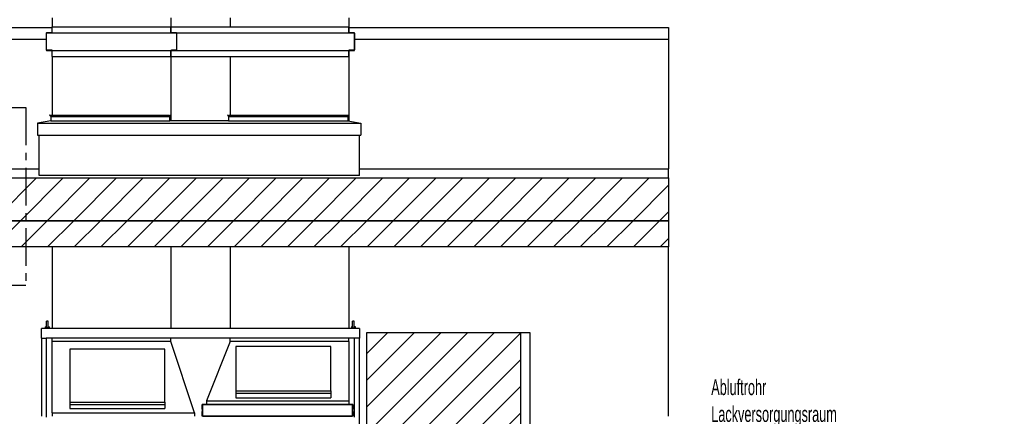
# Model space of a CAD drawing. Header units: millimetres. Extents: x 250 to 59450, y 0 to 41800.
# Tile 43 of 148: x 4866 to 13166, y 32633 to 35978. Entities that reach past the tile are written whole.
import ezdxf

# ---------------------------------------------------------------- set-up
doc = ezdxf.new("R2010")
doc.units = ezdxf.units.MM
doc.header["$LTSCALE"] = 50
doc.linetypes.add('CENTER', pattern=[10.16, 6.35, -1.27, 1.27, -1.27])
doc.linetypes.add('HIDDEN', pattern=[1.905, 1.27, -0.635])
for name, color, linetype in [('KONTUR', 7, 'Continuous'), ('MASS', 29, 'Continuous'), ('MITTE', 216, 'CENTER'), ('SCHNITT', 5, 'CENTER'), ('SLD-0', 7, 'Continuous'), ('STAHLBAU', 3, 'Continuous'), ('TEXT_1', 176, 'Continuous')]:
    doc.layers.add(name, color=color, linetype=linetype)
doc.styles.add('SLDTEXTSTYLE0', font='TXT', dxfattribs={"width": 0.605})
doc.styles.add('SLDTEXTSTYLE1', font='TXT', dxfattribs={"width": 0.638186})
doc.dimstyles.new('SLDDIMSTYLE0', dxfattribs={"dimtxt": 0.18, "dimasz": 100, "dimexe": 0, "dimexo": 0.0625, "dimgap": 0, "dimtad": 0, "dimtih": 1, "dimtoh": 1, "dimdec": 0, "dimrnd": 1e-09, "dimzin": 0, "dimdsep": 46, "dimtxsty": 'Standard', "dimsah": 1, "dimcen": 0.09, "dimadec": 0, "dimazin": 0, "dimtfac": 100, "dimtdec": 0, "dimtofl": 0, "dimtmove": 0, "dimatfit": 3, "dimfxl": 1, "dimfrac": 2, "dimtolj": 1, "dimtzin": 0, "dimarcsym": 0})
doc.dimstyles.new('SLDDIMSTYLE1', dxfattribs={"dimtxt": 0.18, "dimasz": 50, "dimexe": 0, "dimexo": 0.0625, "dimgap": 0, "dimtad": 0, "dimtih": 1, "dimtoh": 1, "dimdec": 0, "dimrnd": 1e-09, "dimzin": 0, "dimdsep": 46, "dimtxsty": 'Standard', "dimblk1": 'DOT', "dimblk2": 'DOT', "dimsah": 1, "dimcen": 0.09, "dimadec": 0, "dimazin": 0, "dimtfac": 50, "dimtdec": 0, "dimtofl": 0, "dimtmove": 0, "dimatfit": 3, "dimldrblk": 'DOT', "dimfxl": 1, "dimfrac": 2, "dimtolj": 1, "dimtzin": 0, "dimarcsym": 0})

# ---------------------------------------------------------------- blocks, each defined once
blk = doc.blocks.new('SW_BLOCK_DIMENSION_6')
at = {"layer": 'KONTUR', "color": 0}
for p, q in [((30383, 915), (-500, 915)), ((0, 915), (0, -19085)), ((11571, -19085), (-500, -19085))]:
    blk.add_line(p, q, dxfattribs=at)
for points in [[(0, 915), (-500, -1085), (500, -1085)], [(0, -19085), (500, -17085), (-500, -17085)]]:
    blk.add_solid(points, dxfattribs=at)
at = {"layer": 'KONTUR', "color": 0, "insert": (-171, 0), "char_height": 132.3, "attachment_point": 1, "rotation": 90, "style": 'SLDTEXTSTYLE0'}
blk.add_mtext('ca.200', dxfattribs=at)
blk = doc.blocks.new('SW_BLOCK_DIMENSION_7')
at = {"layer": 'MASS', "color": 0}
for p, q in [((0, -263), (0, 196)), ((31326, -263), (-500, -263)), ((0, -263), (0, -2763)), ((30383, -2763), (-500, -2763)), ((0, -2763), (0, -5263))]:
    blk.add_line(p, q, dxfattribs=at)
for points in [[(0, -263), (500, 1737), (-500, 1737)], [(0, -2763), (-500, -4763), (500, -4763)]]:
    blk.add_solid(points, dxfattribs=at)
at = {"layer": 'MASS', "color": 0, "insert": (-171, 0), "char_height": 132.3, "attachment_point": 1, "rotation": 90, "style": 'SLDTEXTSTYLE0'}
blk.add_mtext('25', dxfattribs=at)
blk = doc.blocks.new('SW_BLOCK_DIMENSION_8')
at = {"layer": 'MASS', "color": 0}
for p, q in [((689, -13448), (689, 500)), ((2289, -13448), (2289, 500)), ((689, 0), (0, 0)), ((689, 0), (2289, 0)), ((2289, 0), (4789, 0))]:
    blk.add_line(p, q, dxfattribs=at)
for points in [[(689, 0), (-1311, 500), (-1311, -500)], [(2289, 0), (4289, -500), (4289, 500)]]:
    blk.add_solid(points, dxfattribs=at)
at = {"layer": 'MASS', "color": 0, "insert": (0, 171), "char_height": 132.3, "attachment_point": 1, "style": 'SLDTEXTSTYLE0'}
blk.add_mtext('M16', dxfattribs=at)
blk = doc.blocks.new('SW_BLOCK_DIMENSION_9')
at = {"layer": 'MASS', "color": 0}
for p, q in [((-7752, 1216), (500, 1216)), ((0, -284), (0, 1216)), ((0, 1216), (0, 0)), ((-7752, -284), (500, -284)), ((0, -284), (0, -2784))]:
    blk.add_line(p, q, dxfattribs=at)
for points in [[(0, 1216), (500, 3216), (-500, 3216)], [(0, -284), (-500, -2284), (500, -2284)]]:
    blk.add_solid(points, dxfattribs=at)
at = {"layer": 'MASS', "color": 0, "insert": (-171, 0), "char_height": 132.3, "attachment_point": 1, "rotation": 90, "style": 'SLDTEXTSTYLE0'}
blk.add_mtext('15', dxfattribs=at)
blk = doc.blocks.new('SW_NOTE_0_23')
at = {"color": 0, "linetype": 'Continuous', "lineweight": 0}
blk.add_line((-74280, 0), (0, 0), dxfattribs=at)
at = {"color": 0, "linetype": 'Continuous', "lineweight": 0, "char_height": 2645.83, "attachment_point": 1, "style": 'SLDTEXTSTYLE0'}
for s, insert in [('Anbindung QR an Hallenträger bzw. Betondach', (-74304, 6939)), ('(bauseits) laut Statikberechnung (bauseits)', (-74304, 3411))]:
    blk.add_mtext(s, dxfattribs=dict(at, insert=insert))
blk = doc.blocks.new('SW_NOTE_0_24')
at = {"color": 0, "linetype": 'Continuous', "lineweight": 0}
blk.add_line((-17835, 0), (0, 0), dxfattribs=at)
at = {"color": 0, "linetype": 'Continuous', "lineweight": 0, "insert": (-17860, 3411), "char_height": 2645.8, "attachment_point": 1, "style": 'SLDTEXTSTYLE0'}
blk.add_mtext('QR120x5,6', dxfattribs=at)
blk = doc.blocks.new('_Dot')
at = {"color": 0, "linetype": 'ByBlock', "lineweight": -2}
blk.add_line((-0.5, 0), (-1, 0), dxfattribs=at)
at = {"color": 0, "linetype": 'ByBlock', "const_width": 0.5}
blk.add_lwpolyline([(-0.25, 0, 1), (0.25, 0, 1)], format="xyb", close=True, dxfattribs=at)
blk = doc.blocks.new('SW_NOTE_0_25')
at = {"color": 0, "linetype": 'Continuous', "lineweight": 0}
blk.add_line((-19207, 0), (0, 0), dxfattribs=at)
at = {"color": 0, "linetype": 'Continuous', "lineweight": 0, "insert": (-19232, 3411), "char_height": 2645.83, "attachment_point": 1, "style": 'SLDTEXTSTYLE0'}
blk.add_mtext('Hallenträger', dxfattribs=at)
blk = doc.blocks.new('SW_NOTE_0_26')
at = {"layer": 'SLD-0', "color": 0}
for p, q in [((-5625, -3785), (7632, -3785)), ((7632, -3785), (9840, -3785)), ((9840, -3785), (12049, -3785)), ((12049, -3785), (14257, -3785)), ((14257, -3785), (16465, -3785)), ((16465, -3785), (20684, -3785)), ((20684, -3785), (22892, -3785)), ((22892, -3785), (25101, -3785)), ((25101, -3785), (28316, -3785))]:
    blk.add_line(p, q, dxfattribs=at)
at = {"layer": 'SLD-0', "color": 0, "char_height": 2500, "attachment_point": 2, "style": 'SLDTEXTSTYLE1'}
for s, insert in [('\\LPrinzipskizze', (12774, 3223)), ('\\LAbspannungspunkt', (12464, -927))]:
    blk.add_mtext(s, dxfattribs=dict(at, insert=insert))
blk = doc.blocks.new('SW_NOTE_0_27')
at = {"color": 0, "linetype": 'Continuous', "lineweight": 0}
blk.add_line((34885, 0), (0, 0), dxfattribs=at)
at = {"color": 0, "linetype": 'Continuous', "lineweight": 0, "char_height": 2645.83, "attachment_point": 1, "style": 'SLDTEXTSTYLE0'}
for s, insert in [('Ringmutter M16', (25, 10466)), ('DIN 582 anschrauben', (25, 6939)), ('mit Gewindesicherung', (25, 3411))]:
    blk.add_mtext(s, dxfattribs=dict(at, insert=insert))
blk = doc.blocks.new('SW_NOTE_0_85')
at = {"layer": 'TEXT_1', "color": 0}
blk.add_line((1739.1, 0), (0, 0), dxfattribs=at)
at = {"layer": 'TEXT_1', "color": 0, "attachment_point": 1, "style": 'SLDTEXTSTYLE0'}
for s, insert, char_height in [('Abluftrohr', (20.9, 400.6), 132.29), ('Lackversorgungsraum', (20.9, 174.2), 132.292)]:
    blk.add_mtext(s, dxfattribs=dict(at, insert=insert, char_height=char_height))
blk = doc.blocks.new('Abspannungspunkt-Seilanbindung')
at = {"linetype": 'Continuous', "true_color": 0x494949}
h = blk.add_hatch(dxfattribs=at)
h.set_pattern_fill('AR-CONC', color=251, scale=500, style=0)
edge = h.paths.add_edge_path(flags=0)
edge.add_line((1085749, 103105), (1070354, 103105))
edge.add_spline(control_points=[(1070354, 103105), (1070837, 102401), (1071944, 100790), (1070483, 98949), (1070360, 97826), (1070354, 97688)], knot_values=[0, 0, 0, 0, 0.1881389, 0.4305946, 0.4643844, 0.4643844, 0.4643844, 0.4643844], weights=[1, 1, 1, 1, 1, 1], degree=3, periodic=0)
edge.add_line((1070354, 97688), (1085749, 97688))
edge.add_line((1085749, 97688), (1085749, 103105))
h = blk.add_hatch(dxfattribs=at)
h.set_pattern_fill('AR-CONC', color=251, scale=500, style=0)
edge = h.paths.add_edge_path(flags=0)
edge.add_spline(control_points=[(1110148, 97688), (1110294, 98770), (1111772, 100616), (1110631, 102364), (1110148, 103105)], knot_values=[0.5372073, 0.5372073, 0.5372073, 0.5372073, 0.8038109, 1, 1, 1, 1], weights=[1, 1, 1, 1, 1], degree=3, periodic=0)
edge.add_line((1110148, 103105), (1095780, 103105))
edge.add_line((1095780, 103105), (1095780, 97688))
edge.add_line((1095780, 97688), (1110148, 97688))
h = blk.add_hatch(dxfattribs=at)
h.set_pattern_fill('ANSI37', color=251, scale=500, style=0)
edge = h.paths.add_edge_path(flags=0)
edge.add_line((1085749, 97688), (1070354, 97688))
edge.add_spline(control_points=[(1070354, 97688), (1070306, 96543), (1071423, 94313), (1070699, 92139), (1070354, 91105)], knot_values=[0.4643844, 0.4643844, 0.4643844, 0.4643844, 0.7453163, 1, 1, 1, 1], weights=[1, 1, 1, 1, 1], degree=3, periodic=0)
edge.add_line((1070354, 91105), (1085749, 91105))
edge.add_line((1085749, 91105), (1085749, 97688))
h = blk.add_hatch(dxfattribs=at)
h.set_pattern_fill('ANSI37', color=251, scale=500, style=0)
edge = h.paths.add_edge_path(flags=0)
edge.add_spline(control_points=[(1110148, 91105), (1110493, 92103), (1111247, 94284), (1109988, 96506), (1110148, 97688)], knot_values=[0, 0, 0, 0, 0.245796, 0.5372073, 0.5372073, 0.5372073, 0.5372073], weights=[1, 1, 1, 1, 1], degree=3, periodic=0)
edge.add_line((1110148, 97688), (1095780, 97688))
edge.add_line((1095780, 97688), (1095780, 91105))
edge.add_line((1095780, 91105), (1110148, 91105))
at = {"linetype": 'Continuous'}
for points in [[(1084749, 86916), (1085749, 86916), (1085749, 87884)], [(1095780, 86916), (1096749, 86916), (1095780, 87916)]]:
    blk.add_hatch(color=7, dxfattribs=at).paths.add_polyline_path(points, flags=0)
at = {"color": 7, "linetype": 'Continuous', "lineweight": 18}
for p, q in [((1088999, 123105), (1088999, 124605)), ((1088999, 124605), (1092499, 124605)), ((1092499, 123105), (1092499, 124605)), ((1088999, 123105), (1085749, 123105)), ((1088999, 123105), (1092499, 123105)), ((1084749, 86916), (1085749, 87884)), ((1096749, 86916), (1095780, 87916))]:
    blk.add_line(p, q, dxfattribs=at)
for radius, start, end in [(3150, 302.88017, 235.37329), (1750, 316.70819, 223.29181)]:
    blk.add_arc((1090789, 125805), radius, start, end, dxfattribs=at)
at = {"layer": 'KONTUR', "color": 150, "true_color": 0x0080ff}
for p, q in [((1089949, 125445), (1090109, 125605)), ((1090109, 125605), (1089949, 125445)), ((1089949, 125445), (1091549, 125445)), ((1091549, 125445), (1089949, 125445)), ((1089949, 125445), (1089949, 123105)), ((1090109, 125445), (1090109, 125605)), ((1090109, 125605), (1091389, 125605)), ((1090109, 123105), (1090109, 125445)), ((1091549, 125445), (1091389, 125605)), ((1091389, 125605), (1091389, 123105)), ((1091549, 123105), (1091549, 125445)), ((1089949, 123105), (1090109, 123105)), ((1091549, 123105), (1089949, 123105)), ((1089949, 123105), (1090109, 123105)), ((1090109, 123105), (1091389, 123105)), ((1091389, 123105), (1091549, 123105)), ((1091389, 123105), (1091549, 123105))]:
    blk.add_line(p, q, dxfattribs=at)
at = {"layer": 'KONTUR', "color": 190, "true_color": 0x8000ff}
for p, q in [((1085749, 123105), (1085749, 121605)), ((1095780, 123105), (1089166, 123105)), ((1095780, 121605), (1095780, 123105)), ((1095780, 121605), (1085749, 121605)), ((1085749, 121605), (1085749, 86916)), ((1095780, 86916), (1095780, 121605))]:
    blk.add_line(p, q, dxfattribs=at)
at = {"layer": 'KONTUR', "color": 190, "linetype": 'HIDDEN', "true_color": 0x8000ff}
for p, q in [((1086349, 121916), (1086349, 86916)), ((1095149, 121916), (1095149, 86916))]:
    blk.add_line(p, q, dxfattribs=at)
at = {"layer": 'KONTUR'}
for p, q in [((1070354, 103105), (1085749, 103105)), ((1095749, 103105), (1110148, 103105)), ((1070354, 97688), (1085749, 97688)), ((1095749, 97688), (1110148, 97688)), ((1070354, 91105), (1085749, 91105)), ((1095749, 91105), (1110148, 91105))]:
    blk.add_line(p, q, dxfattribs=at)
for points, knots in [([(1070354, 103105), (1070837, 102401), (1071944, 100790), (1069599, 97836), (1071468, 94450), (1070699, 92139), (1070354, 91105)], [0, 0, 0, 0, 0.1881389, 0.4305946, 0.7453163, 1, 1, 1, 1]), ([(1110148, 103105), (1110631, 102364), (1111772, 100616), (1109363, 97608), (1111247, 94284), (1110493, 92103), (1110148, 91105)], [0, 0, 0, 0, 0.1961891, 0.4627927, 0.754204, 1, 1, 1, 1])]:
    blk.add_open_spline(points, degree=3, knots=knots, dxfattribs=at)
at = {"layer": 'MITTE'}
blk.add_line((1090802, 123424), (1090765, 130242), dxfattribs=at)
at = {"layer": 'STAHLBAU'}
for p, q in [((1096749, 86916), (1084749, 86916)), ((1084749, 86916), (1084749, 86116)), ((1096749, 86916), (1096749, 86116)), ((1084749, 86116), (1089299, 86116)), ((1096749, 86116), (1092199, 86116)), ((1090499, 84916), (1090499, 77516)), ((1090999, 84916), (1090999, 77516)), ((1084749, 76316), (1084749, 75516)), ((1084749, 76316), (1089299, 76316)), ((1096749, 75516), (1084749, 75516)), ((1096749, 76316), (1092199, 76316)), ((1096749, 76316), (1096749, 75516))]:
    blk.add_line(p, q, dxfattribs=at)
for centre, start, end in [((1089299, 84916), 0, 90), ((1092199, 84916), 90, 180), ((1089299, 77516), 270, 0), ((1092199, 77516), 180, 270)]:
    blk.add_arc(centre, 1200, start, end, dxfattribs=at)
at = {"color": 7, "linetype": 'Continuous', "lineweight": 0}
for name, p in [('SW_NOTE_0_27', (1109559, 135960)), ('SW_NOTE_0_24', (1080778, 115128)), ('SW_NOTE_0_25', (1076984, 84119)), ('SW_NOTE_0_23', (1102549, 65309))]:
    blk.add_blockref(name, p, dxfattribs=at)
at = {"layer": 'KONTUR'}
blk.add_blockref('SW_BLOCK_DIMENSION_6', (1057783, 122191), dxfattribs=at)
at = {"layer": 'MASS'}
for name, p in [('SW_BLOCK_DIMENSION_8', (1089260, 139893)), ('SW_BLOCK_DIMENSION_7', (1057783, 125868)), ('SW_BLOCK_DIMENSION_9', (1104532, 121889))]:
    blk.add_blockref(name, p, dxfattribs=at)
at = {"layer": 'SLD-0', "color": 250, "true_color": 0x0f0f0f}
blk.add_blockref('SW_NOTE_0_26', (1077965, 151807), dxfattribs=at)
at = {"color": 7, "linetype": 'Continuous', "lineweight": 0}
for points, dimstyle in [([(1093201, 128072), (1109559, 135960)], 'SLDDIMSTYLE0'), ([(1090597, 109627), (1080778, 115128)], 'SLDDIMSTYLE1'), ([(1095780, 86916), (1102549, 65309)], 'SLDDIMSTYLE0'), ([(1090499, 78680), (1076984, 84119)], 'SLDDIMSTYLE0')]:
    blk.add_leader(points, dimstyle=dimstyle, dxfattribs=at)

msp = doc.modelspace()

# ---------------------------------------------------------------- hatches: boundary and pattern name
at = {"linetype": 'Continuous', "lineweight": 18}
h = msp.add_hatch(dxfattribs=at)
h.set_pattern_fill('ANSI31', scale=50, style=0)
h.paths.add_polyline_path([(4726.67, 34283.17), (10335.69, 34283.17), (10335.69, 34643.58), (4567.17, 34643.58), (4567.17, 34285.17), (4726.67, 34285.17)], flags=0)
h = msp.add_hatch(dxfattribs=at)
h.set_pattern_fill('ANSI31', scale=50, style=0)
h.paths.add_polyline_path([(10335.69, 34283.17), (4539.67, 34283.17), (4539.67, 34063.17), (10335.69, 34063.17)], flags=0)
at = {"layer": 'SCHNITT', "linetype": 'Continuous', "lineweight": 18}
h = msp.add_hatch(dxfattribs=at)
h.set_pattern_fill('ANSI31', color=256, scale=50, angle=3e-322, style=0)
edge = h.paths.add_edge_path(flags=0)
edge.add_line((5137.67, 35715.17), (5137.67, 35668.17))
edge.add_line((5137.67, 35668.17), (5139.67, 35668.17))
edge.add_line((5139.67, 35668.17), (5139.67, 35715.17))
edge.add_arc((5134.67, 35715.17), 5, 0, 90)
edge.add_line((5134.67, 35720.17), (5094.67, 35720.17))
edge.add_arc((5094.67, 35723.17), 3, 180, 270, ccw=False)
edge.add_line((5091.67, 35723.17), (5091.67, 35863.17))
edge.add_arc((5094.67, 35863.17), 3, 90, 180, ccw=False)
edge.add_line((5094.67, 35866.17), (5134.67, 35866.17))
edge.add_arc((5134.67, 35871.17), 5, 270, 360)
edge.add_line((5139.67, 35871.17), (5139.67, 35918.17))
edge.add_line((5139.67, 35918.17), (5137.67, 35918.17))
edge.add_line((5137.67, 35918.17), (5137.67, 35871.17))
edge.add_arc((5134.67, 35871.17), 3, 270, 360, ccw=False)
edge.add_line((5134.67, 35868.17), (5094.67, 35868.17))
edge.add_arc((5094.67, 35863.17), 5, 90, 180)
edge.add_line((5089.67, 35863.17), (5089.67, 35723.17))
edge.add_arc((5094.67, 35723.17), 5, 180, 270)
edge.add_line((5094.67, 35718.17), (5134.67, 35718.17))
edge.add_arc((5134.67, 35715.17), 3, 0, 90, ccw=False)
h = msp.add_hatch(dxfattribs=at)
h.set_pattern_fill('ANSI31', color=256, scale=50, angle=3e-322, style=0)
edge = h.paths.add_edge_path(flags=0)
edge.add_line((6141.67, 35871.17), (6141.67, 35918.17))
edge.add_line((6141.67, 35918.17), (6139.67, 35918.17))
edge.add_line((6139.67, 35918.17), (6139.67, 35871.17))
edge.add_arc((6144.67, 35871.17), 5, 180, 270)
edge.add_line((6144.67, 35866.17), (6184.67, 35866.17))
edge.add_arc((6184.67, 35863.17), 3, 0, 90, ccw=False)
edge.add_line((6187.67, 35863.17), (6187.67, 35723.17))
edge.add_arc((6184.67, 35723.17), 3, 270, 360, ccw=False)
edge.add_line((6184.67, 35720.17), (6144.67, 35720.17))
edge.add_arc((6144.67, 35715.17), 5, 90, 180)
edge.add_line((6139.67, 35715.17), (6139.67, 35668.17))
edge.add_line((6139.67, 35668.17), (6141.67, 35668.17))
edge.add_line((6141.67, 35668.17), (6141.67, 35715.17))
edge.add_arc((6144.67, 35715.17), 3, 90, 180, ccw=False)
edge.add_line((6144.67, 35718.17), (6184.67, 35718.17))
edge.add_arc((6184.67, 35723.17), 5, 270, 360)
edge.add_line((6189.67, 35723.17), (6189.67, 35863.17))
edge.add_arc((6184.67, 35863.17), 5, 0, 90)
edge.add_line((6184.67, 35868.17), (6144.67, 35868.17))
edge.add_arc((6144.67, 35871.17), 3, 180, 270, ccw=False)
h = msp.add_hatch(dxfattribs=at)
h.set_pattern_fill('ANSI31', color=256, scale=50, angle=3e-322, style=0)
edge = h.paths.add_edge_path(flags=0)
edge.add_line((7641.67, 35871.17), (7641.67, 35918.17))
edge.add_line((7641.67, 35918.17), (7639.67, 35918.17))
edge.add_line((7639.67, 35918.17), (7639.67, 35871.17))
edge.add_arc((7644.67, 35871.17), 5, 180, 270)
edge.add_line((7644.67, 35866.17), (7684.67, 35866.17))
edge.add_arc((7684.67, 35863.17), 3, 0, 90, ccw=False)
edge.add_line((7687.67, 35863.17), (7687.67, 35723.17))
edge.add_arc((7684.67, 35723.17), 3, 270, 360, ccw=False)
edge.add_line((7684.67, 35720.17), (7644.67, 35720.17))
edge.add_arc((7644.67, 35715.17), 5, 90, 180)
edge.add_line((7639.67, 35715.17), (7639.67, 35668.17))
edge.add_line((7639.67, 35668.17), (7641.67, 35668.17))
edge.add_line((7641.67, 35668.17), (7641.67, 35715.17))
edge.add_arc((7644.67, 35715.17), 3, 90, 180, ccw=False)
edge.add_line((7644.67, 35718.17), (7684.67, 35718.17))
edge.add_arc((7684.67, 35723.17), 5, 270, 360)
edge.add_line((7689.67, 35723.17), (7689.67, 35863.17))
edge.add_arc((7684.67, 35863.17), 5, 0, 90)
edge.add_line((7684.67, 35868.17), (7644.67, 35868.17))
edge.add_arc((7644.67, 35871.17), 3, 180, 270, ccw=False)
h = msp.add_hatch(dxfattribs=at)
h.set_pattern_fill('ANSI31', color=256, scale=50, angle=3e-322, style=0)
h.paths.add_polyline_path([(9089.67, 33337.17), (7789.67, 33337.17), (7789.67, 32437.17), (9089.67, 32437.17)], flags=0)

# ---------------------------------------------------------------- linework, layer by layer
at = {"color": 136, "linetype": 'Continuous', "lineweight": 25, "true_color": 0x008080}
for p, q in [((5139.67, 35993.17), (5139.67, 35918.17)), ((6139.67, 35993.17), (6139.67, 35918.17)), ((6639.67, 35993.17), (6639.67, 35918.17)), ((7639.67, 35993.17), (7639.67, 35918.17)), ((5089.67, 35863.17), (5089.67, 35723.17)), ((5094.67, 35866.17), (5091.67, 35863.17)), ((5091.67, 35723.17), (5091.67, 35863.17)), ((5134.67, 35868.17), (5094.67, 35868.17)), ((5094.67, 35866.17), (5134.67, 35866.17)), ((5134.67, 35866.17), (5139.67, 35866.17)), ((5137.67, 35918.17), (5137.67, 35871.17)), ((5139.67, 35918.17), (5137.67, 35918.17)), ((5139.67, 35871.17), (5139.67, 35918.17)), ((5139.67, 35918.17), (6139.67, 35918.17)), ((5139.67, 35868.17), (5139.67, 35871.17)), ((5139.67, 35866.17), (5139.67, 35868.17)), ((5139.67, 35868.17), (6140.67, 35868.17)), ((6139.67, 35918.17), (6139.67, 35871.17)), ((6141.67, 35918.17), (6139.67, 35918.17)), ((6141.67, 35871.17), (6141.67, 35918.17)), ((6141.67, 35918.17), (7639.67, 35918.17)), ((6184.67, 35868.17), (6144.67, 35868.17)), ((6144.67, 35866.17), (6184.67, 35866.17)), ((6184.67, 35868.17), (7639.67, 35868.17)), ((6187.67, 35863.17), (6187.67, 35723.17)), ((6189.67, 35723.17), (6189.67, 35863.17)), ((7641.67, 35918.17), (7639.67, 35918.17)), ((7639.67, 35918.17), (7639.67, 35871.17)), ((7639.67, 35871.17), (7639.67, 35868.17)), ((7639.67, 35868.17), (7639.67, 35866.17)), ((7639.67, 35866.17), (7644.67, 35866.17)), ((7641.67, 35871.17), (7641.67, 35918.17)), ((7684.67, 35868.17), (7644.67, 35868.17)), ((7644.67, 35866.17), (7684.67, 35866.17)), ((7687.67, 35863.17), (7684.67, 35866.17)), ((7687.67, 35863.17), (7687.67, 35723.17)), ((7689.67, 35723.17), (7689.67, 35863.17)), ((5091.67, 35723.17), (5094.67, 35720.17)), ((5134.67, 35720.17), (5094.67, 35720.17)), ((5094.67, 35718.17), (5134.67, 35718.17)), ((5139.67, 35720.17), (5134.67, 35720.17)), ((5137.67, 35715.17), (5137.67, 35668.17)), ((5139.67, 35718.17), (5139.67, 35720.17)), ((5139.67, 35718.17), (6140.67, 35718.17)), ((5139.67, 35715.17), (5139.67, 35718.17)), ((5139.67, 35668.17), (5139.67, 35715.17)), ((6139.67, 35715.17), (6139.67, 35668.17)), ((6141.67, 35668.17), (6141.67, 35715.17)), ((6184.67, 35720.17), (6144.67, 35720.17)), ((6144.67, 35718.17), (6184.67, 35718.17)), ((6184.67, 35718.17), (7639.67, 35718.17)), ((7639.67, 35720.17), (7639.67, 35718.17)), ((7644.67, 35720.17), (7639.67, 35720.17)), ((7639.67, 35718.17), (7639.67, 35715.17)), ((7639.67, 35715.17), (7639.67, 35668.17)), ((7641.67, 35668.17), (7641.67, 35715.17)), ((7684.67, 35720.17), (7644.67, 35720.17)), ((7644.67, 35718.17), (7684.67, 35718.17)), ((7684.67, 35720.17), (7687.67, 35723.17)), ((5137.67, 35668.17), (5139.67, 35668.17)), ((5139.67, 35668.17), (5139.67, 35173.78)), ((5139.67, 35668.17), (6139.67, 35668.17)), ((6139.67, 35668.17), (6141.67, 35668.17)), ((6139.67, 35668.17), (6139.67, 35173.17)), ((6141.67, 35668.17), (7639.67, 35668.17)), ((6639.67, 35668.17), (6639.67, 35173.78)), ((7639.67, 35668.17), (7641.67, 35668.17)), ((7639.67, 35668.17), (7639.67, 35173.78)), ((6139.67, 35170.34), (6139.67, 35124.84)), ((7639.67, 35170.35), (7639.67, 35123.39)), ((5139.67, 34063.17), (5139.67, 33373.17)), ((6139.67, 34063.17), (6139.67, 33373.17)), ((6639.67, 34063.17), (6639.67, 33373.17)), ((7639.67, 34063.17), (7639.67, 33373.17)), ((7729.67, 33373.17), (5049.67, 33373.17)), ((5049.67, 33367.17), (5049.67, 33373.17)), ((5049.67, 33299.17), (5049.67, 33367.17)), ((5082.17, 33389.17), (5082.17, 33373.17)), ((5082.17, 33389.17), (5092.67, 33389.17)), ((5106.67, 33436.17), (5092.67, 33436.17)), ((5092.67, 33377.56), (5092.67, 33436.17)), ((5106.67, 33377.56), (5106.67, 33436.17)), ((5106.67, 33389.17), (5117.17, 33389.17)), ((5117.17, 33373.17), (5117.17, 33389.17)), ((7662.17, 33389.17), (7662.17, 33373.17)), ((7672.67, 33389.17), (7662.17, 33389.17)), ((7686.67, 33436.17), (7672.67, 33436.17)), ((7672.67, 33377.56), (7672.67, 33436.17)), ((7686.67, 33377.56), (7686.67, 33436.17)), ((7697.17, 33389.17), (7686.67, 33389.17)), ((7697.17, 33373.17), (7697.17, 33389.17)), ((7729.67, 33373.17), (7729.67, 33367.17)), ((7729.67, 33367.17), (7729.67, 33299.17)), ((5049.67, 33293.17), (5049.67, 33299.17)), ((5049.67, 33293.17), (5049.67, 32633.17)), ((5049.67, 33293.17), (5055.67, 33293.17)), ((5055.67, 33293.17), (5083.67, 33293.17)), ((5083.67, 33293.17), (5089.67, 33293.17)), ((5089.67, 33293.17), (5089.67, 32627.17)), ((7689.67, 33293.17), (5089.67, 33293.17)), ((5139.67, 33263.17), (5139.67, 33293.17)), ((6139.67, 33263.17), (6139.67, 33293.17)), ((6639.67, 33263.17), (6639.67, 33293.17)), ((7639.67, 33263.17), (7639.67, 33293.17)), ((7689.67, 32627.17), (7689.67, 33293.17)), ((7695.67, 33293.17), (7689.67, 33293.17)), ((7723.67, 33293.17), (7695.67, 33293.17)), ((7729.67, 33293.17), (7723.67, 33293.17)), ((7729.67, 33299.17), (7729.67, 33293.17)), ((7729.67, 31613.17), (7729.67, 33293.17)), ((5139.67, 32663.17), (5139.67, 33263.17)), ((6139.67, 33263.17), (5139.67, 33263.17)), ((6089.67, 33199.83), (5289.67, 33199.83)), ((5289.67, 33199.83), (5289.67, 32753.86)), ((6089.67, 32753.86), (6089.67, 33199.83)), ((6339.67, 32663.17), (6139.67, 33263.17)), ((6639.67, 33263.17), (6439.67, 32763.17)), ((7639.67, 33263.17), (6639.67, 33263.17)), ((7489.67, 33222.73), (6689.67, 33222.73)), ((6689.67, 33222.73), (6689.67, 32849.05)), ((7489.67, 32849.05), (7489.67, 33222.73)), ((7639.67, 33263.17), (7639.67, 32763.17)), ((6689.67, 32849.05), (7489.67, 32849.05)), ((6689.67, 32849.05), (6689.67, 32827.04)), ((6689.67, 32827.04), (7489.67, 32827.04)), ((6689.67, 32827.04), (6689.67, 32790.35)), ((6689.67, 32827.04), (7489.67, 32827.04)), ((6689.67, 32790.35), (7489.67, 32790.35)), ((7489.67, 32849.05), (7489.67, 32827.04)), ((7489.67, 32827.04), (7489.67, 32790.35)), ((5289.67, 32753.86), (5289.67, 32733.79)), ((5289.67, 32753.86), (6089.67, 32753.86)), ((5289.67, 32733.79), (5289.67, 32700.34)), ((5289.67, 32733.79), (6089.67, 32733.79)), ((5289.67, 32733.79), (6089.67, 32733.79)), ((6089.67, 32753.86), (6089.67, 32733.79)), ((6089.67, 32733.79), (6089.67, 32700.34)), ((6439.67, 32763.17), (6439.67, 32733.17)), ((6439.67, 32763.17), (7639.67, 32763.17)), ((7639.67, 32763.17), (7639.67, 32733.17)), ((5139.67, 32663.17), (5139.67, 32633.17)), ((5139.67, 32663.17), (6339.67, 32663.17)), ((5289.67, 32700.34), (6089.67, 32700.34)), ((6339.67, 32663.17), (6339.67, 32633.17))]:
    msp.add_line(p, q, dxfattribs=at)
at = {"color": 250, "linetype": 'Continuous', "lineweight": 25, "true_color": 0x404040}
for p, q in [((4769.28, 35913.17), (5137.67, 35913.17)), ((7641.67, 35913.17), (10335.69, 35913.17)), ((10335.69, 35913.17), (10335.69, 35813.17)), ((4722.59, 35813.17), (5089.67, 35813.17)), ((7689.67, 35813.17), (10335.69, 35813.17)), ((10335.69, 35813.17), (10335.69, 34721.17)), ((5127.67, 35124.84), (5017.67, 35104.84)), ((5119.06, 35173.78), (5117.65, 35172.37)), ((5117.65, 35172.37), (5127.67, 35162.35)), ((5117.65, 35172.37), (6129.67, 35172.37)), ((5119.06, 35173.78), (6129.67, 35173.78)), ((5127.67, 35162.35), (6129.67, 35162.35)), ((5127.67, 35162.35), (5127.67, 35124.84)), ((5127.67, 35124.84), (6131.67, 35124.84)), ((6129.67, 35172.37), (6129.67, 35173.78)), ((6140.28, 35173.78), (6129.67, 35163.17)), ((6129.67, 35162.35), (6129.67, 35172.37)), ((6131.67, 35162.34), (6141.69, 35172.37)), ((6131.67, 35124.84), (6131.67, 35162.34)), ((6627.67, 35124.84), (6131.67, 35124.84)), ((6141.69, 35172.37), (6140.28, 35173.78)), ((6619.06, 35173.78), (6617.65, 35172.37)), ((6617.65, 35172.37), (6627.67, 35162.34)), ((6629.67, 35163.17), (6619.06, 35173.78)), ((6627.67, 35162.34), (6627.67, 35124.84)), ((6627.67, 35124.84), (7631.67, 35124.84)), ((6629.67, 35173.78), (7640.28, 35173.78)), ((6629.67, 35173.78), (6629.67, 35172.37)), ((6629.67, 35172.37), (7641.69, 35172.37)), ((6629.67, 35172.37), (6629.67, 35162.35)), ((6629.67, 35162.35), (7631.67, 35162.35)), ((7641.69, 35172.37), (7631.67, 35162.35)), ((7631.67, 35162.35), (7631.67, 35124.84)), ((7631.67, 35124.84), (7741.67, 35104.84)), ((7640.28, 35173.78), (7641.69, 35172.37)), ((5017.67, 35104.84), (7741.67, 35104.84)), ((5017.67, 35104.84), (5017.67, 35003.17)), ((7741.67, 35104.84), (7741.67, 35003.17)), ((5017.67, 35003.17), (7741.67, 35003.17)), ((5029.67, 34664.93), (5029.67, 35003.17)), ((7729.67, 34664.93), (7729.67, 35003.17)), ((4567.17, 34721.17), (5029.67, 34721.17)), ((7729.67, 34721.17), (10335.69, 34721.17)), ((10335.69, 34643.58), (10335.69, 34721.17)), ((4567.17, 34643.58), (10335.69, 34643.58)), ((7729.67, 34664.93), (5029.67, 34664.93)), ((10335.69, 34643.58), (10335.69, 34283.17)), ((4539.67, 34283.17), (10335.69, 34283.17)), ((10335.69, 34283.17), (4726.67, 34283.17)), ((10335.69, 34283.17), (10335.69, 34063.17)), ((10335.69, 34063.17), (4539.67, 34063.17)), ((10335.69, 32633.17), (10335.69, 34063.17))]:
    msp.add_line(p, q, dxfattribs=at)
at = {"color": 36, "linetype": 'Continuous', "lineweight": 25, "true_color": 0x7c3c04}
for p, q in [((9089.67, 33337.17), (7789.67, 33337.17)), ((7789.67, 33337.17), (7789.67, 32437.17)), ((9089.67, 32437.17), (9089.67, 33337.17)), ((9169.67, 33337.17), (9089.67, 33337.17)), ((9169.67, 32437.17), (9169.67, 33337.17))]:
    msp.add_line(p, q, dxfattribs=at)
at = {"color": 91, "linetype": 'Continuous', "lineweight": 25, "true_color": 0x80ff80}
for p, q in [((7674.67, 32733.17), (6404.67, 32733.17)), ((6404.67, 32729.17), (6404.67, 32733.17)), ((6404.67, 32697.17), (6404.67, 32729.17)), ((6406.67, 32731.17), (6406.67, 32635.17)), ((7672.67, 32731.17), (6406.67, 32731.17)), ((6408.17, 32729.67), (6408.17, 32636.67)), ((7671.17, 32729.67), (6408.17, 32729.67)), ((6410.17, 32727.67), (6408.17, 32729.67)), ((7671.17, 32729.67), (7669.17, 32727.67)), ((7671.17, 32636.67), (7671.17, 32729.67)), ((7672.67, 32635.17), (7672.67, 32731.17)), ((7674.67, 32733.17), (7674.67, 32729.17)), ((7674.67, 32729.17), (7674.67, 32697.17)), ((6404.67, 32693.17), (6404.67, 32697.17)), ((6404.67, 32693.17), (6404.67, 32673.17)), ((6404.67, 32693.17), (6406.67, 32693.17)), ((6404.67, 32669.17), (6404.67, 32673.17)), ((6406.67, 32673.17), (6404.67, 32673.17)), ((6404.67, 32637.17), (6404.67, 32669.17)), ((6404.67, 32633.17), (6404.67, 32637.17)), ((6406.67, 32635.17), (7672.67, 32635.17)), ((6410.17, 32638.67), (6408.17, 32636.67)), ((6408.17, 32636.67), (7671.17, 32636.67)), ((7671.17, 32636.67), (7669.17, 32638.67)), ((7672.67, 32693.17), (7674.67, 32693.17)), ((7674.67, 32673.17), (7672.67, 32673.17)), ((7674.67, 32697.17), (7674.67, 32693.17)), ((7674.67, 32673.17), (7674.67, 32693.17)), ((7674.67, 32673.17), (7674.67, 32669.17)), ((7674.67, 32669.17), (7674.67, 32637.17)), ((7674.67, 32637.17), (7674.67, 32633.17))]:
    msp.add_line(p, q, dxfattribs=at)
at = {"color": 136, "linetype": 'Continuous', "lineweight": 25, "true_color": 0x008080}
for centre, radius, start, end in [((5094.67, 35863.17), 5, 90, 180), ((5094.67, 35863.17), 3, 90, 180), ((5134.67, 35871.17), 3, 270, 0), ((5134.67, 35871.17), 5, 270, 0), ((6144.67, 35871.17), 5, 180, 270), ((6144.67, 35871.17), 3, 180, 270), ((6184.67, 35863.17), 5, 0, 90), ((6184.67, 35863.17), 3, 0, 90), ((7644.67, 35871.17), 5, 180, 270), ((7644.67, 35871.17), 3, 180, 270), ((7684.67, 35863.17), 5, 0, 90), ((7684.67, 35863.17), 3, 0, 90), ((5094.67, 35723.17), 5, 180, 270), ((5094.67, 35723.17), 3, 180, 270), ((5134.67, 35715.17), 5, 0, 90), ((5134.67, 35715.17), 3, 0, 90), ((6144.67, 35715.17), 5, 90, 180), ((6144.67, 35715.17), 3, 90, 180), ((6184.67, 35723.17), 5, 270, 0), ((6184.67, 35723.17), 3, 270, 0), ((7644.67, 35715.17), 5, 90, 180), ((7644.67, 35715.17), 3, 90, 180), ((7684.67, 35723.17), 3, 270, 0), ((7684.67, 35723.17), 5, 270, 0)]:
    msp.add_arc(centre, radius, start, end, dxfattribs=at)
for points, knots in [([(5106.67, 33377.56), (5105.89, 33377.75), (5104.33, 33378.12), (5101.8, 33378.44), (5099.2, 33378.52), (5096.07, 33378.32), (5093.96, 33377.85), (5092.67, 33377.56)], [0, 0, 0, 0, 0.17528032, 0.35516427, 0.53059978, 0.71165274, 1, 1, 1, 1]), ([(7672.67, 33377.56), (7673.44, 33377.75), (7675.01, 33378.12), (7677.54, 33378.44), (7680.14, 33378.52), (7683.27, 33378.32), (7685.38, 33377.85), (7686.67, 33377.56)], [0, 0, 0, 0, 0.1752803, 0.3551643, 0.5305998, 0.7116527, 1, 1, 1, 1])]:
    msp.add_open_spline(points, degree=3, knots=knots, dxfattribs=at)
at = {"layer": 'SCHNITT'}
for p, q in [((3760.64, 35236.64), (4919.42, 35236.64)), ((4919.42, 35236.64), (4919.42, 33740.49)), ((3760.64, 33740.49), (4919.42, 33740.49))]:
    msp.add_line(p, q, dxfattribs=at)

# ---------------------------------------------------------------- block references
at = {"color": 7, "linetype": 'Continuous', "xscale": 0.065, "yscale": 0.065, "zscale": 0.065}
msp.add_blockref('Abspannungspunkt-Seilanbindung', (-54484.46, 24825.02), dxfattribs=at)
at = {"layer": 'TEXT_1'}
msp.add_blockref('SW_NOTE_0_85', (10674.79, 32544.1), dxfattribs=at)

doc.saveas('drawing.dxf')
